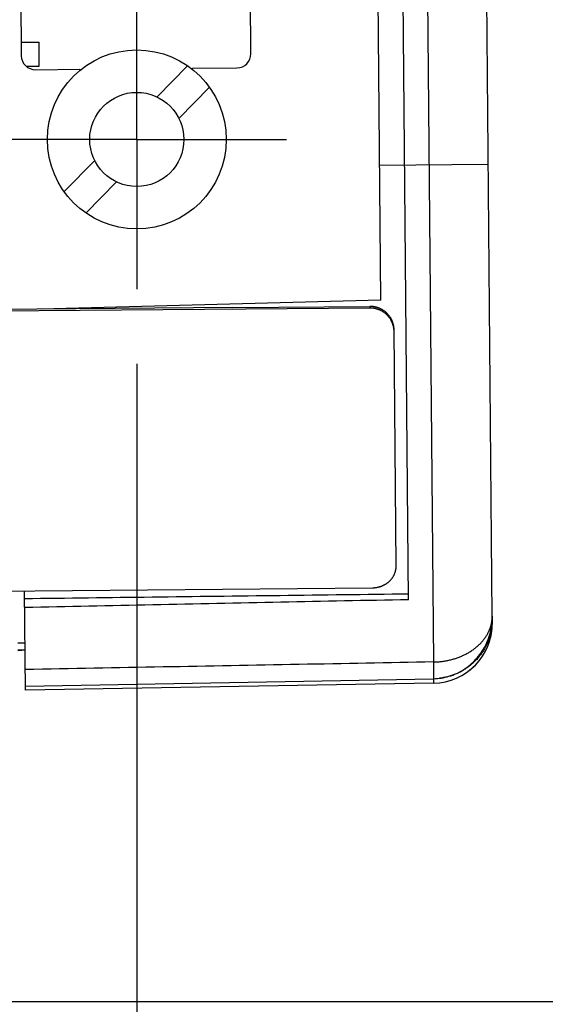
# Model space of a CAD drawing. Header units: inches. Extents: x 0 to 22, y 0 to 17.
# Tile 6 of 39: x 4.711 to 5.151, y 6.175 to 6.998. Entities that reach past the tile are written whole.
import ezdxf

# ---------------------------------------------------------------- set-up
doc = ezdxf.new("R2010")
doc.units = ezdxf.units.IN
doc.header["$LTSCALE"] = 1.21
doc.header["$MEASUREMENT"] = 0
doc.linetypes.add('CENTER', pattern=[0.6, 0.375, -0.075, 0.075, -0.075])
doc.layers.get('0').update_dxf_attribs({"linetype": 'CONTINUOUS'})
doc.layers.add('DEFAULT_1', color=7, linetype='CENTER')
doc.layers.add('DIMENSIONS', color=7, linetype='CONTINUOUS')
doc.styles.get("Standard").update_dxf_attribs({"font": 'txt', "width": 0.8})
doc.dimstyles.new('DIMSTYLE_1', dxfattribs={"dimtxt": 0.125, "dimasz": 0.18, "dimexe": 0.18, "dimexo": 0.0625, "dimgap": 0.09, "dimtad": 0, "dimtih": 1, "dimtoh": 1, "dimdec": 3, "dimzin": 4, "dimdsep": 46, "dimtxsty": 'STANDARD', "dimblk": '_FILLED', "dimblk1": '_FILLED', "dimblk2": '_FILLED', "dimcen": 0.09, "dimadec": 0, "dimazin": 0, "dimtp": 0.01, "dimtm": 0.01, "dimtfac": 1, "dimtdec": 3, "dimtofl": 0, "dimtmove": 0, "dimatfit": 3, "dimldrblk": '_FILLED', "dimfxl": 1, "dimtolj": 1, "dimtzin": 4, "dimarcsym": 0})
doc.dimstyles.new('DIMSTYLE_2', dxfattribs={"dimtxt": 0.125, "dimasz": 0.18, "dimexe": 0.18, "dimexo": 0.0625, "dimgap": 0.09, "dimtad": 0, "dimtih": 1, "dimtoh": 1, "dimdec": 3, "dimzin": 4, "dimdsep": 46, "dimtxsty": 'STANDARD', "dimblk": '_FILLED', "dimblk1": '_FILLED', "dimblk2": '_FILLED', "dimcen": 0.09, "dimadec": 0, "dimazin": 0, "dimtp": 0.01, "dimtm": 0.01, "dimtfac": 1, "dimtdec": 3, "dimtofl": 0, "dimtmove": 0, "dimatfit": 3, "dimldrblk": '_FILLED', "dimfxl": 1, "dimtolj": 1, "dimtzin": 4, "dimarcsym": 0})

# ---------------------------------------------------------------- blocks, each defined once
blk = doc.blocks.new('*D4')
at = {"layer": 'DIMENSIONS', "color": 2, "linetype": 'CONTINUOUS'}
blk.add_line((4.73535, 11.12416), (3.59713, 11.12416), dxfattribs=at)
at = {"layer": 'DIMENSIONS', "color": 2, "linetype": 'CONTINUOUS', "width": 0.8}
for s, p in [('[', (2.73463, 11.06166)), (']', (3.43463, 11.06166)), ('4.826', (2.10963, 11.06166)), ('122.59', (2.83463, 11.06166))]:
    blk.add_text(s, height=0.125, dxfattribs=at).set_placement(p)
blk = doc.blocks.new('_FILLED')
at = {"color": 0, "linetype": 'BYBLOCK'}
blk.add_solid([(0, 0), (-1, 0.1736), (-1, -0.1736)], dxfattribs=at)
blk = doc.blocks.new('*D6')
at = {"layer": 'DIMENSIONS', "color": 2, "linetype": 'CONTINUOUS'}
for p, q in [((5.07784, 11.2444), (6.17461, 11.2444)), ((6.04961, 11.2444), (6.04961, 8.99866)), ((6.04961, 6.17772), (6.04961, 8.74866)), ((4.66361, 6.17772), (6.17461, 6.17772))]:
    blk.add_line(p, q, dxfattribs=at)
at = {"layer": 'DIMENSIONS', "color": 2, "linetype": 'CONTINUOUS', "xscale": 0.18, "yscale": 0.18, "zscale": 0.18}
for p, rotation in [((6.04961, 11.2444), 90), ((6.04961, 6.17772), 270)]:
    blk.add_blockref('_FILLED', p, dxfattribs=dict(at, rotation=rotation))
at = {"layer": 'DIMENSIONS', "color": 2, "linetype": 'CONTINUOUS', "width": 0.8}
for s, p in [('[', (5.96211, 8.81116)), (']', (6.66211, 8.81116)), ('5.067', (5.33711, 8.81116)), ('128.69', (6.06211, 8.81116))]:
    blk.add_text(s, height=0.125, dxfattribs=at).set_placement(p)
blk = doc.blocks.new('*D7')
at = {"layer": 'DIMENSIONS', "color": 2, "linetype": 'CONTINUOUS'}
blk.add_line((4.80903, 6.71058), (4.80903, 5.49022), dxfattribs=at)
at = {"layer": 'DIMENSIONS', "color": 2, "linetype": 'CONTINUOUS', "width": 0.8}
for s, p in [(']', (4.87153, 5.32772)), ('8.79', (4.87153, 4.92772)), ('[', (4.87153, 4.82772)), ('.346', (4.87153, 4.30272)), ('2X ', (4.87153, 4.00272))]:
    blk.add_text(s, height=0.125, rotation=90, dxfattribs=at).set_placement(p)
blk = doc.blocks.new('*D8')
at = {"layer": 'DIMENSIONS', "color": 2, "linetype": 'CONTINUOUS'}
blk.add_line((4.72179, 10.69926), (4.72179, 11.9319), dxfattribs=at)
at = {"layer": 'DIMENSIONS', "color": 2, "linetype": 'CONTINUOUS', "width": 0.8}
for s, p in [(']', (4.78429, 13.3194)), ('6.57', (4.78429, 12.9194)), ('[', (4.78429, 12.8194)), ('.259', (4.78429, 12.2944)), ('2X ', (4.78429, 11.9944))]:
    blk.add_text(s, height=0.125, rotation=90, dxfattribs=at).set_placement(p)

msp = doc.modelspace()

# ---------------------------------------------------------------- linework, layer by layer
at = {"color": 9, "linetype": 'CONTINUOUS'}
for p, q in [((5.01777, 10.96672), (5.05708, 6.46142)), ((5.01202, 6.87678), (5.10302, 6.87757)), ((5.00405, 6.7586), (5.00406, 6.75726))]:
    msp.add_line(p, q, dxfattribs=at)
at = {"color": 7, "linetype": 'CONTINUOUS'}
for p, q in [((5.10632, 6.49968), (5.06761, 10.93489)), ((5.03619, 6.5135), (4.99779, 10.91427)), ((5.01301, 6.76378), (4.97897, 10.66363)), ((4.90447, 6.96988), (4.89276, 8.31235)), ((4.70064, 8.31067), (4.71235, 6.9682)), ((4.71226, 6.97942), (4.72727, 6.97955)), ((4.72744, 6.95948), (4.72727, 6.97955)), ((4.71643, 6.95938), (4.72744, 6.95948)), ((4.72427, 6.9565), (4.76152, 6.95682)), ((4.76152, 6.95682), (4.76153, 6.95596)), ((4.826, 6.9337), (4.85156, 6.95971)), ((4.85551, 6.95764), (4.89276, 6.95797)), ((4.85552, 6.95678), (4.85551, 6.95764)), ((4.84425, 6.91577), (4.86982, 6.94178)), ((4.74825, 6.85458), (4.77381, 6.88059)), ((4.7665, 6.83664), (4.79206, 6.86265)), ((5.00406, 6.75726), (4.41609, 6.75213)), ((4.88944, 6.75774), (4.53069, 6.75461)), ((5.01301, 6.76378), (4.7291, 6.75634)), ((4.88944, 6.75774), (5.00405, 6.7586)), ((5.02595, 6.5416), (5.02422, 6.73908)), ((4.41813, 6.51831), (5.0061, 6.52345)), ((4.71584, 6.43776), (4.71512, 6.52091)), ((5.10632, 6.49966), (5.10636, 6.49414)), ((5.10531, 6.48349), (5.10566, 6.48535)), ((5.10566, 6.48535), (5.10594, 6.48722)), ((5.10594, 6.48722), (5.10609, 6.48844)), ((5.1042, 6.47913), (5.10442, 6.4799)), ((5.10442, 6.47988), (5.1049, 6.48167)), ((5.1049, 6.48167), (5.10531, 6.48349)), ((4.70955, 6.47112), (4.71255, 6.47117)), ((4.71555, 6.47117), (4.70955, 6.47117)), ((5.08845, 6.45536), (5.08877, 6.45564)), ((5.08877, 6.45564), (5.0891, 6.45592)), ((5.0891, 6.45592), (5.08935, 6.45614)), ((5.08935, 6.45614), (5.08969, 6.45644)), ((5.08969, 6.45644), (5.09024, 6.45694)), ((5.09185, 6.45849), (5.09261, 6.45927)), ((4.71581, 6.44121), (5.05723, 6.44744)), ((5.05724, 6.44372), (4.71584, 6.43776))]:
    msp.add_line(p, q, dxfattribs=at)
for points in [[(5.05723, 6.44745), (5.0588, 6.44751), (5.06046, 6.44762), (5.06211, 6.44778), (5.06374, 6.44801), (5.06536, 6.44828), (5.06697, 6.44861), (5.06856, 6.449), (5.07014, 6.44944), (5.07172, 6.44994), (5.07328, 6.4505), (5.07484, 6.45111), (5.07638, 6.45177), (5.0779, 6.45249), (5.0794, 6.45326), (5.08087, 6.45408), (5.0823, 6.45495), (5.08371, 6.45587), (5.08509, 6.45684), (5.08644, 6.45785), (5.08775, 6.45892), (5.08904, 6.46004), (5.0903, 6.4612), (5.09152, 6.46241), (5.0927, 6.46367), (5.09385, 6.46497), (5.09495, 6.46631), (5.09601, 6.46769), (5.09702, 6.46911), (5.09799, 6.47057), (5.09891, 6.47207), (5.09979, 6.4736), (5.10062, 6.47517), (5.10139, 6.47678), (5.10212, 6.47842), (5.10279, 6.48008), (5.1034, 6.48176), (5.10396, 6.48347), (5.10446, 6.48519), (5.1049, 6.48693), (5.10528, 6.48868), (5.1056, 6.49046), (5.10586, 6.49226), (5.10607, 6.49408), (5.10621, 6.49592), (5.10629, 6.49779), (5.10632, 6.4993)], [(5.0866, 6.45389), (5.0868, 6.45404), (5.08715, 6.45431), (5.08755, 6.45463), (5.088, 6.45499), (5.08845, 6.45536)], [(5.09024, 6.45694), (5.09098, 6.45763), (5.09139, 6.45803)]]:
    msp.add_lwpolyline(points, dxfattribs=at)
for radius in [0.0748, 0.03937]:
    msp.add_circle((4.80903, 6.89818), radius, dxfattribs=at)
for centre, radius, start, end in [((4.72416, 6.96831), 0.01181, 180.5, 270.5), ((4.89266, 6.96978), 0.01181, 270.5, 0.5), ((5.05637, 6.49371), 0.05, 271, 0.5)]:
    msp.add_arc(centre, radius, start, end, dxfattribs=at)
for points, knots in [([(5.02422, 6.73908), (5.02422, 6.73936), (5.0242, 6.73991), (5.02414, 6.74074), (5.02405, 6.74156), (5.02391, 6.74239), (5.02374, 6.74321), (5.02354, 6.74402), (5.0233, 6.74482), (5.02303, 6.74561), (5.02273, 6.74638), (5.02239, 6.74714), (5.02202, 6.74789), (5.02162, 6.74862), (5.02118, 6.74934), (5.02071, 6.75004), (5.02021, 6.75073), (5.01969, 6.75138), (5.01914, 6.75202), (5.01856, 6.75263), (5.01796, 6.75321), (5.01733, 6.75377), (5.01668, 6.75431), (5.016, 6.75481), (5.0153, 6.75529), (5.01458, 6.75575), (5.01384, 6.75617), (5.01309, 6.75655), (5.01232, 6.75691), (5.01154, 6.75723), (5.01074, 6.75752), (5.00993, 6.75778), (5.00911, 6.758), (5.00828, 6.75819), (5.00744, 6.75834), (5.00659, 6.75846), (5.00575, 6.75854), (5.0049, 6.75859), (5.00433, 6.7586), (5.00405, 6.7586)], [0, 0, 0, 0, 0.026496, 0.053131, 0.079874, 0.106691, 0.133547, 0.160407, 0.187232, 0.21399, 0.240646, 0.267291, 0.294056, 0.320953, 0.347947, 0.375001, 0.402076, 0.429132, 0.456133, 0.483042, 0.509905, 0.536856, 0.563949, 0.591149, 0.618416, 0.64571, 0.672991, 0.700219, 0.727355, 0.754405, 0.781498, 0.80873, 0.836065, 0.863463, 0.890885, 0.918289, 0.945634, 0.972883, 1, 1, 1, 1]), ([(5.02424, 6.73751), (5.02423, 6.73779), (5.02422, 6.73836), (5.02416, 6.7392), (5.02406, 6.74005), (5.02392, 6.74089), (5.02375, 6.74172), (5.02354, 6.74255), (5.0233, 6.74337), (5.02303, 6.74417), (5.02272, 6.74495), (5.02238, 6.74573), (5.022, 6.74649), (5.0216, 6.74723), (5.02116, 6.74796), (5.02068, 6.74867), (5.02018, 6.74936), (5.01965, 6.75003), (5.0191, 6.75067), (5.01852, 6.75128), (5.01792, 6.75187), (5.01729, 6.75243), (5.01663, 6.75297), (5.01595, 6.75348), (5.01525, 6.75396), (5.01453, 6.75442), (5.01379, 6.75484), (5.01304, 6.75523), (5.01228, 6.75558), (5.0115, 6.7559), (5.01071, 6.75619), (5.0099, 6.75645), (5.00909, 6.75667), (5.00826, 6.75685), (5.00743, 6.75701), (5.00659, 6.75712), (5.00575, 6.75721), (5.0049, 6.75725), (5.00434, 6.75726), (5.00406, 6.75726)], [0, 0, 0, 0, 0.026883, 0.053903, 0.081026, 0.108214, 0.135429, 0.162629, 0.189777, 0.216834, 0.243765, 0.27067, 0.297679, 0.324792, 0.351973, 0.379181, 0.406377, 0.433519, 0.46057, 0.487494, 0.514353, 0.54128, 0.568313, 0.595418, 0.622557, 0.64969, 0.676778, 0.703784, 0.730672, 0.757459, 0.784277, 0.81121, 0.838224, 0.865285, 0.892355, 0.919397, 0.946374, 0.973253, 1, 1, 1, 1]), ([(5.0061, 6.52345), (5.00638, 6.52345), (5.00694, 6.52346), (5.00778, 6.52352), (5.00862, 6.52361), (5.00946, 6.52372), (5.01029, 6.52387), (5.01112, 6.52406), (5.01193, 6.52427), (5.01273, 6.52451), (5.01352, 6.52478), (5.01429, 6.52508), (5.01505, 6.52541), (5.01579, 6.52577), (5.01652, 6.52616), (5.01723, 6.52658), (5.01793, 6.52702), (5.0186, 6.52749), (5.01924, 6.52798), (5.01986, 6.5285), (5.02046, 6.52904), (5.02103, 6.5296), (5.02157, 6.53019), (5.02209, 6.5308), (5.02258, 6.53143), (5.02304, 6.53207), (5.02347, 6.53274), (5.02386, 6.53342), (5.02423, 6.53411), (5.02455, 6.53482), (5.02485, 6.53553), (5.02511, 6.53627), (5.02534, 6.53701), (5.02553, 6.53776), (5.02569, 6.53852), (5.02581, 6.53929), (5.02589, 6.54006), (5.02594, 6.54083), (5.02595, 6.54134), (5.02595, 6.5416)], [0, 0, 0, 0, 0.028073, 0.056273, 0.084557, 0.112879, 0.141191, 0.169444, 0.197591, 0.225588, 0.253391, 0.28108, 0.308786, 0.336518, 0.364234, 0.391892, 0.419446, 0.446855, 0.474078, 0.50108, 0.527899, 0.554669, 0.581454, 0.608219, 0.634929, 0.66155, 0.688048, 0.71439, 0.740547, 0.766528, 0.792466, 0.818467, 0.844505, 0.870554, 0.896586, 0.922573, 0.948487, 0.974304, 1, 1, 1, 1]), ([(4.71517, 6.51449), (4.75076, 6.51493), (4.82201, 6.51581), (4.929, 6.51713), (5.00041, 6.51802), (5.03615, 6.51846)], [0, 0, 0, 0, 0.332622, 0.665955, 1, 1, 1, 1]), ([(5.03619, 6.5135), (5.00061, 6.51277), (4.92936, 6.51131), (4.82237, 6.50912), (4.75097, 6.50765), (4.71524, 6.50692)], [0, 0, 0, 0, 0.332636, 0.665969, 1, 1, 1, 1])]:
    msp.add_open_spline(points, degree=3, knots=knots, dxfattribs=at)
at = {"color": 9, "linetype": 'CONTINUOUS'}
for points, knots in [([(5.05709, 6.46141), (5.05764, 6.46142), (5.05874, 6.46146), (5.06039, 6.46154), (5.06204, 6.46167), (5.06367, 6.46184), (5.06529, 6.46205), (5.0669, 6.46231), (5.0685, 6.4626), (5.07009, 6.46293), (5.07167, 6.4633), (5.07324, 6.46372), (5.07479, 6.46417), (5.07633, 6.46467), (5.07784, 6.4652), (5.07933, 6.46578), (5.0808, 6.46638), (5.08223, 6.46703), (5.08364, 6.46771), (5.08502, 6.46843), (5.08638, 6.46918), (5.0877, 6.46997), (5.08899, 6.4708), (5.09025, 6.47166), (5.09147, 6.47255), (5.09265, 6.47347), (5.09379, 6.47442), (5.09488, 6.4754), (5.09594, 6.4764), (5.09694, 6.47743), (5.09791, 6.47849), (5.09883, 6.47958), (5.0997, 6.4807), (5.10053, 6.48183), (5.1013, 6.48299), (5.10202, 6.48417), (5.10269, 6.48536), (5.1033, 6.48656), (5.10386, 6.48778), (5.10436, 6.489), (5.10481, 6.49024), (5.1052, 6.49149), (5.10553, 6.49276), (5.10581, 6.49404), (5.10603, 6.49531), (5.10618, 6.49656), (5.10627, 6.49771), (5.10631, 6.49862), (5.10632, 6.49913), (5.10632, 6.4993)], [0, 0, 0, 0, 0.024251, 0.048378, 0.07245, 0.096478, 0.120331, 0.144068, 0.167825, 0.191609, 0.215366, 0.239058, 0.262679, 0.286223, 0.309685, 0.333047, 0.356242, 0.379213, 0.40205, 0.424821, 0.447482, 0.470013, 0.492406, 0.514654, 0.536749, 0.558654, 0.580332, 0.601715, 0.622888, 0.643984, 0.664967, 0.685801, 0.706482, 0.727004, 0.74736, 0.767548, 0.787533, 0.807247, 0.826712, 0.846021, 0.865229, 0.884377, 0.903499, 0.922563, 0.941645, 0.960299, 0.977391, 0.992447, 1, 1, 1, 1]), ([(5.10634, 6.49727), (5.10634, 6.49671), (5.10633, 6.49559), (5.10626, 6.49391), (5.10613, 6.49224), (5.10594, 6.49057), (5.1057, 6.48892), (5.1054, 6.48726), (5.10504, 6.48563), (5.10463, 6.484), (5.10416, 6.48239), (5.10363, 6.48079), (5.10306, 6.47922), (5.10242, 6.47766), (5.10174, 6.47612), (5.101, 6.47461), (5.10021, 6.47313), (5.09937, 6.47167), (5.09848, 6.47024), (5.09754, 6.46885), (5.09655, 6.46748), (5.09552, 6.46615), (5.09444, 6.46485), (5.09332, 6.46359), (5.09216, 6.46237), (5.09095, 6.46119), (5.08971, 6.46005), (5.08842, 6.45895), (5.0871, 6.4579), (5.08574, 6.45689), (5.08435, 6.45593), (5.08293, 6.45501), (5.08148, 6.45414), (5.08, 6.45332), (5.07849, 6.45256), (5.07695, 6.45184), (5.07539, 6.45117), (5.07381, 6.45056), (5.07221, 6.45), (5.07059, 6.4495), (5.06896, 6.44904), (5.06731, 6.44865), (5.06564, 6.44831), (5.06397, 6.44802), (5.06281, 6.44787), (5.06222, 6.4478), (5.06219, 6.44779)], [0, 0, 0, 0, 0.023089, 0.046178, 0.069269, 0.092361, 0.115457, 0.138555, 0.161658, 0.184765, 0.207877, 0.230995, 0.25412, 0.277251, 0.300389, 0.323535, 0.346689, 0.369851, 0.393023, 0.416203, 0.439393, 0.462592, 0.485801, 0.509019, 0.532248, 0.555486, 0.578735, 0.601993, 0.625261, 0.648538, 0.671825, 0.69512, 0.718425, 0.741738, 0.765059, 0.788388, 0.811725, 0.835068, 0.858417, 0.881772, 0.905133, 0.928498, 0.951867, 0.97524, 0.998615, 1, 1, 1, 1]), ([(5.05708, 6.46142), (5.01966, 6.46073), (4.94429, 6.45933), (4.83049, 6.45724), (4.75412, 6.45583), (4.71569, 6.45512)], [0, 0, 0, 0, 0.328907, 0.662255, 1, 1, 1, 1]), ([(5.05708, 6.46142), (5.05709, 6.46109), (5.0571, 6.46046), (5.05712, 6.45951), (5.05713, 6.4586), (5.05714, 6.45771), (5.05716, 6.45684), (5.05717, 6.45601), (5.05718, 6.45522), (5.05719, 6.45445), (5.0572, 6.45372), (5.05721, 6.45303), (5.05721, 6.45237), (5.05722, 6.45175), (5.05723, 6.45117), (5.05723, 6.45063), (5.05724, 6.45013), (5.05724, 6.44967), (5.05724, 6.44925), (5.05725, 6.44888), (5.05725, 6.44854), (5.05725, 6.44826), (5.05725, 6.44801), (5.05724, 6.44781), (5.05724, 6.44766), (5.05724, 6.44754), (5.05724, 6.44749), (5.05723, 6.44744), (5.05723, 6.44744)], [0, 0, 0, 0, 0.069031, 0.136673, 0.202461, 0.26623, 0.327871, 0.387293, 0.444405, 0.499123, 0.551363, 0.601047, 0.648099, 0.692449, 0.73403, 0.772779, 0.808637, 0.84155, 0.871468, 0.898345, 0.92214, 0.942817, 0.960345, 0.974699, 0.985856, 0.993802, 0.998528, 1, 1, 1, 1]), ([(5.05721, 6.44744), (5.05721, 6.44716), (5.05721, 6.44662), (5.05722, 6.44587), (5.05723, 6.44522), (5.05723, 6.4447), (5.05723, 6.44429), (5.05724, 6.44399), (5.05724, 6.44382), (5.05724, 6.44374), (5.05724, 6.44372)], [0, 0, 0, 0, 0.229955, 0.434004, 0.606795, 0.74828, 0.858373, 0.937037, 0.984255, 1, 1, 1, 1])]:
    msp.add_open_spline(points, degree=3, knots=knots, dxfattribs=at)
msp.add_open_spline([(5.10632, 6.4993), (5.10632, 6.49942), (5.10632, 6.49954), (5.10632, 6.49966)], degree=3, dxfattribs=at)
at = {"color": 7, "linetype": 'CONTINUOUS'}
msp.add_open_spline([(4.7095, 6.47737), (4.71149, 6.47741), (4.71349, 6.47745), (4.71549, 6.47748)], degree=3, dxfattribs=at)
at = {"layer": 'DEFAULT_1', "color": 7, "linetype": 'CENTER'}
for q in [(4.80903, 7.02328), (4.68393, 6.89818), (4.93413, 6.89818), (4.80903, 6.77308)]:
    msp.add_line((4.80903, 6.89818), q, dxfattribs=at)

# ---------------------------------------------------------------- dimensions: what is measured, and where the dimension line sits
at = {"layer": 'DIMENSIONS', "color": 2, "linetype": 'CONTINUOUS'}
for feature_location, offset, origin, picture, middle in [((4.72179, 10.69926), (0, 1.23264), (4.46305, 6.29796), '*D8', (4.72179, 12.7069)), ((4.80903, 6.71058), (0, -1.22036), (4.46305, 6.17286), '*D7', (4.80903, 4.71522))]:
    dim = msp.add_ordinate_dim(feature_location=feature_location, offset=offset, dtype=1, origin=origin, text='2X <>', dimstyle='DIMSTYLE_1', dxfattribs=at)
    dim.commit()
    dim.dimension.update_dxf_attribs({"geometry": picture, "text_midpoint": middle})
dim = msp.add_linear_dim(base=(6.04961, 11.2444), p1=(4.66361, 6.17772), p2=(5.07784, 11.2444), angle=90, dimstyle='DIMSTYLE_2', dxfattribs=at)
dim.commit()
dim.dimension.update_dxf_attribs({"geometry": '*D6', "text_midpoint": (6.04961, 8.87366), "dimtype": 160})
dim = msp.add_ordinate_dim(feature_location=(4.73535, 11.12416), offset=(-1.13822, 0), dtype=0, origin=(4.33795, 6.29796), dimstyle='DIMSTYLE_1', dxfattribs=at)
dim.commit()
dim.dimension.update_dxf_attribs({"geometry": '*D4', "text_midpoint": (2.82213, 11.12416)})

doc.saveas('drawing.dxf')
